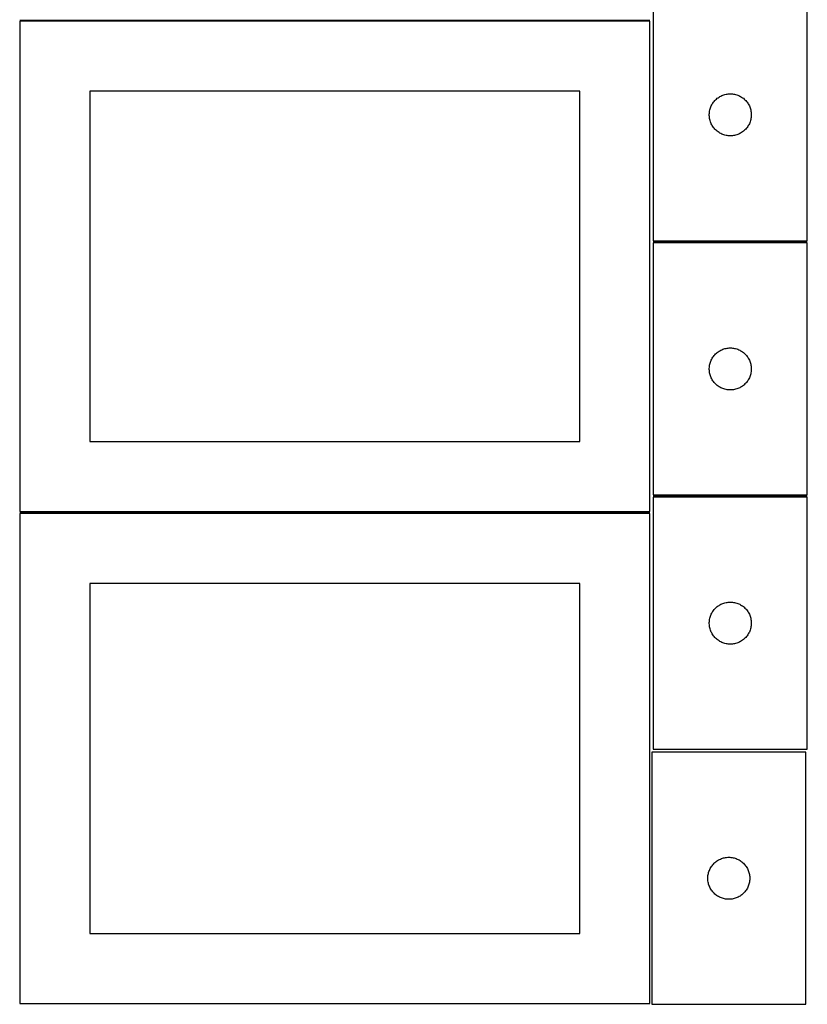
# Model space of a CAD drawing. Header units: millimetres. Extents: x 7 to 1493, y 7 to 2993.
# Tile 2 of 15: x 910 to 1472, y 7 to 710. Entities that reach past the tile are written whole.
import ezdxf

# ---------------------------------------------------------------- set-up
doc = ezdxf.new("R2010")
doc.units = ezdxf.units.MM
doc.layers.add('COMMON', color=5, linetype='CONTINUOUS', true_color=0x0000ff)
doc.layers.add('CUT', color=7, linetype='CONTINUOUS', true_color=0x000000)

msp = doc.modelspace()

# ---------------------------------------------------------------- linework, layer by layer
at = {"layer": 'COMMON'}
for p, q in [((909.549609, 709.291069), (1359.549609, 709.291069)), ((1472.153491, 551.000458), (1362.153491, 551.000458)), ((1472.153491, 369.500457), (1362.153491, 369.500457)), ((1359.549609, 357.791069), (909.549609, 357.791069))]:
    msp.add_line(p, q, dxfattribs=at)
at = {"layer": 'CUT'}
for p, q in [((1362.153491, 731.750458), (1362.153491, 551.750458)), ((1472.153491, 551.750458), (1472.153491, 731.750458)), ((1359.549609, 708.541069), (909.549609, 708.541069)), ((909.549609, 708.541069), (909.549609, 358.541069)), ((1359.549609, 358.541069), (1359.549609, 708.541069)), ((1309.549609, 658.541069), (959.549609, 658.541069)), ((959.549609, 658.541069), (959.549609, 408.541069)), ((1309.549609, 408.541069), (1309.549609, 658.541069)), ((1407.844349, 653.512255), (1408.462174, 653.975883)), ((1408.462174, 653.975883), (1409.103048, 654.407092)), ((1409.103048, 654.407092), (1409.76527, 654.804737)), ((1409.76527, 654.804737), (1410.447084, 655.167764)), ((1410.447084, 655.167764), (1411.146682, 655.495212)), ((1411.146682, 655.495212), (1411.86221, 655.78621)), ((1411.86221, 655.78621), (1412.591768, 656.039989)), ((1412.591768, 656.039989), (1413.333424, 656.255874)), ((1413.333424, 656.255874), (1414.08521, 656.433293)), ((1414.08521, 656.433293), (1414.845132, 656.571777)), ((1414.845132, 656.571777), (1415.611176, 656.670956)), ((1415.611176, 656.670956), (1416.38131, 656.73057)), ((1416.38131, 656.73057), (1417.153491, 656.750458)), ((1417.153491, 656.750458), (1417.925672, 656.73057)), ((1417.925672, 656.73057), (1418.695806, 656.670956)), ((1418.695806, 656.670956), (1419.461849, 656.571777)), ((1419.461849, 656.571777), (1420.221772, 656.433293)), ((1420.221772, 656.433293), (1420.973558, 656.255874)), ((1420.973558, 656.255874), (1421.715213, 656.039989)), ((1421.715213, 656.039989), (1422.444772, 655.78621)), ((1422.444772, 655.78621), (1423.160299, 655.495212)), ((1423.160299, 655.495212), (1423.859898, 655.167764)), ((1423.859898, 655.167764), (1424.541712, 654.804737)), ((1424.541712, 654.804737), (1425.203934, 654.407092)), ((1425.203934, 654.407092), (1425.844807, 653.975883)), ((1425.844807, 653.975883), (1426.462633, 653.512255)), ((1402.986152, 646.678594), (1403.258631, 647.401377)), ((1403.258631, 647.401377), (1403.567957, 648.109174)), ((1403.567957, 648.109174), (1403.913309, 648.800109)), ((1403.913309, 648.800109), (1404.293771, 649.47235)), ((1404.293771, 649.47235), (1404.708336, 650.124114)), ((1404.708336, 650.124114), (1405.155902, 650.753672)), ((1405.155902, 650.753672), (1405.635284, 651.359356)), ((1405.635284, 651.359356), (1406.14521, 651.939558)), ((1406.14521, 651.939558), (1406.684329, 652.492741)), ((1406.684329, 652.492741), (1407.251209, 653.017437)), ((1407.251209, 653.017437), (1407.844349, 653.512255)), ((1426.462633, 653.512255), (1427.055773, 653.017437)), ((1427.055773, 653.017437), (1427.622653, 652.492741)), ((1427.622653, 652.492741), (1428.161771, 651.939558)), ((1428.161771, 651.939558), (1428.671698, 651.359356)), ((1428.671698, 651.359356), (1429.15108, 650.753672)), ((1429.15108, 650.753672), (1429.598646, 650.124114)), ((1429.598646, 650.124114), (1430.01321, 649.47235)), ((1430.01321, 649.47235), (1430.393673, 648.800109)), ((1430.393673, 648.800109), (1430.739025, 648.109174)), ((1430.739025, 648.109174), (1431.04835, 647.401377)), ((1431.04835, 647.401377), (1431.320829, 646.678594)), ((1402.158464, 642.136677), (1402.198228, 642.90809)), ((1402.158464, 641.364239), (1402.158464, 642.136677)), ((1402.198228, 640.592826), (1402.158464, 641.364239)), ((1402.198228, 642.90809), (1402.277651, 643.676433)), ((1402.277651, 639.824483), (1402.198228, 640.592826)), ((1402.277651, 643.676433), (1402.396522, 644.43967)), ((1402.396522, 644.43967), (1402.554525, 645.195774)), ((1402.554525, 645.195774), (1402.751243, 645.942743)), ((1402.751243, 645.942743), (1402.986152, 646.678594)), ((1431.320829, 646.678594), (1431.555739, 645.942743)), ((1431.555739, 645.942743), (1431.752456, 645.195774)), ((1431.752456, 645.195774), (1431.91046, 644.43967)), ((1431.91046, 644.43967), (1432.029331, 643.676433)), ((1432.029331, 643.676433), (1432.108754, 642.90809)), ((1432.108754, 640.592826), (1432.029331, 639.824483)), ((1432.108754, 642.90809), (1432.148518, 642.136677)), ((1432.148518, 641.364239), (1432.108754, 640.592826)), ((1432.148518, 642.136677), (1432.148518, 641.364239)), ((1402.396522, 639.061247), (1402.277651, 639.824483)), ((1402.554525, 638.305142), (1402.396522, 639.061247)), ((1402.751243, 637.558174), (1402.554525, 638.305142)), ((1402.986152, 636.822322), (1402.751243, 637.558174)), ((1403.258631, 636.09954), (1402.986152, 636.822322)), ((1403.567957, 635.391742), (1403.258631, 636.09954)), ((1403.913309, 634.700807), (1403.567957, 635.391742)), ((1404.293771, 634.028566), (1403.913309, 634.700807)), ((1404.708336, 633.376802), (1404.293771, 634.028566)), ((1405.155902, 632.747244), (1404.708336, 633.376802)), ((1429.598646, 633.376802), (1429.15108, 632.747244)), ((1430.01321, 634.028566), (1429.598646, 633.376802)), ((1430.393673, 634.700807), (1430.01321, 634.028566)), ((1430.739025, 635.391742), (1430.393673, 634.700807)), ((1431.04835, 636.09954), (1430.739025, 635.391742)), ((1431.320829, 636.822322), (1431.04835, 636.09954)), ((1431.555739, 637.558174), (1431.320829, 636.822322)), ((1431.752456, 638.305142), (1431.555739, 637.558174)), ((1431.91046, 639.061247), (1431.752456, 638.305142)), ((1432.029331, 639.824483), (1431.91046, 639.061247)), ((1405.635284, 632.14156), (1405.155902, 632.747244)), ((1406.14521, 631.561358), (1405.635284, 632.14156)), ((1406.684329, 631.008175), (1406.14521, 631.561358)), ((1407.251209, 630.483479), (1406.684329, 631.008175)), ((1407.844349, 629.988661), (1407.251209, 630.483479)), ((1408.462174, 629.525033), (1407.844349, 629.988661)), ((1409.103048, 629.093825), (1408.462174, 629.525033)), ((1409.76527, 628.69618), (1409.103048, 629.093825)), ((1410.447084, 628.333152), (1409.76527, 628.69618)), ((1411.146682, 628.005705), (1410.447084, 628.333152)), ((1411.86221, 627.714706), (1411.146682, 628.005705)), ((1412.591768, 627.460927), (1411.86221, 627.714706)), ((1413.333424, 627.245042), (1412.591768, 627.460927)), ((1414.08521, 627.067623), (1413.333424, 627.245042)), ((1414.845132, 626.92914), (1414.08521, 627.067623)), ((1415.611176, 626.82996), (1414.845132, 626.92914)), ((1416.38131, 626.770347), (1415.611176, 626.82996)), ((1417.153491, 626.750458), (1416.38131, 626.770347)), ((1417.925672, 626.770347), (1417.153491, 626.750458)), ((1418.695806, 626.82996), (1417.925672, 626.770347)), ((1419.461849, 626.92914), (1418.695806, 626.82996)), ((1420.221772, 627.067623), (1419.461849, 626.92914)), ((1420.973558, 627.245042), (1420.221772, 627.067623)), ((1421.715213, 627.460927), (1420.973558, 627.245042)), ((1422.444772, 627.714706), (1421.715213, 627.460927)), ((1423.160299, 628.005705), (1422.444772, 627.714706)), ((1423.859898, 628.333152), (1423.160299, 628.005705)), ((1424.541712, 628.69618), (1423.859898, 628.333152)), ((1425.203934, 629.093825), (1424.541712, 628.69618)), ((1425.844807, 629.525033), (1425.203934, 629.093825)), ((1426.462633, 629.988661), (1425.844807, 629.525033)), ((1427.055773, 630.483479), (1426.462633, 629.988661)), ((1427.622653, 631.008175), (1427.055773, 630.483479)), ((1428.161771, 631.561358), (1427.622653, 631.008175)), ((1428.671698, 632.14156), (1428.161771, 631.561358)), ((1429.15108, 632.747244), (1428.671698, 632.14156)), ((1362.153491, 551.750458), (1472.153491, 551.750458)), ((1472.153491, 550.250457), (1362.153491, 550.250457)), ((1362.153491, 550.250457), (1362.153491, 370.250457)), ((1472.153491, 370.250457), (1472.153491, 550.250457)), ((1406.684329, 470.99274), (1407.251209, 471.517436)), ((1407.251209, 471.517436), (1407.844349, 472.012254)), ((1407.844349, 472.012254), (1408.462174, 472.475882)), ((1408.462174, 472.475882), (1409.103048, 472.907091)), ((1409.103048, 472.907091), (1409.76527, 473.304736)), ((1409.76527, 473.304736), (1410.447084, 473.667763)), ((1410.447084, 473.667763), (1411.146682, 473.995211)), ((1411.146682, 473.995211), (1411.86221, 474.286209)), ((1411.86221, 474.286209), (1412.591768, 474.539988)), ((1412.591768, 474.539988), (1413.333424, 474.755873)), ((1413.333424, 474.755873), (1414.08521, 474.933292)), ((1414.08521, 474.933292), (1414.845132, 475.071776)), ((1414.845132, 475.071776), (1415.611176, 475.170955)), ((1415.611176, 475.170955), (1416.38131, 475.230569)), ((1416.38131, 475.230569), (1417.153491, 475.250457)), ((1417.153491, 475.250457), (1417.925672, 475.230569)), ((1417.925672, 475.230569), (1418.695806, 475.170955)), ((1418.695806, 475.170955), (1419.461849, 475.071776)), ((1419.461849, 475.071776), (1420.221772, 474.933292)), ((1420.221772, 474.933292), (1420.973558, 474.755873)), ((1420.973558, 474.755873), (1421.715213, 474.539988)), ((1421.715213, 474.539988), (1422.444772, 474.286209)), ((1422.444772, 474.286209), (1423.160299, 473.995211)), ((1423.160299, 473.995211), (1423.859898, 473.667763)), ((1423.859898, 473.667763), (1424.541712, 473.304736)), ((1424.541712, 473.304736), (1425.203934, 472.907091)), ((1425.203934, 472.907091), (1425.844807, 472.475882)), ((1425.844807, 472.475882), (1426.462633, 472.012254)), ((1426.462633, 472.012254), (1427.055773, 471.517436)), ((1427.055773, 471.517436), (1427.622653, 470.99274)), ((1402.554525, 463.695773), (1402.751243, 464.442742)), ((1402.751243, 464.442742), (1402.986152, 465.178593)), ((1402.986152, 465.178593), (1403.258631, 465.901376)), ((1403.258631, 465.901376), (1403.567957, 466.609173)), ((1403.567957, 466.609173), (1403.913309, 467.300108)), ((1403.913309, 467.300108), (1404.293771, 467.972349)), ((1404.293771, 467.972349), (1404.708336, 468.624113)), ((1404.708336, 468.624113), (1405.155902, 469.253671)), ((1405.155902, 469.253671), (1405.635284, 469.859355)), ((1405.635284, 469.859355), (1406.14521, 470.439557)), ((1406.14521, 470.439557), (1406.684329, 470.99274)), ((1427.622653, 470.99274), (1428.161771, 470.439557)), ((1428.161771, 470.439557), (1428.671698, 469.859355)), ((1428.671698, 469.859355), (1429.15108, 469.253671)), ((1429.15108, 469.253671), (1429.598646, 468.624113)), ((1429.598646, 468.624113), (1430.01321, 467.972349)), ((1430.01321, 467.972349), (1430.393673, 467.300108)), ((1430.393673, 467.300108), (1430.739025, 466.609173)), ((1430.739025, 466.609173), (1431.04835, 465.901376)), ((1431.04835, 465.901376), (1431.320829, 465.178593)), ((1431.320829, 465.178593), (1431.555739, 464.442742)), ((1431.555739, 464.442742), (1431.752456, 463.695773)), ((1402.158464, 460.636676), (1402.198228, 461.408089)), ((1402.158464, 459.864238), (1402.158464, 460.636676)), ((1402.198228, 459.092825), (1402.158464, 459.864238)), ((1402.198228, 461.408089), (1402.277651, 462.176432)), ((1402.277651, 458.324482), (1402.198228, 459.092825)), ((1402.277651, 462.176432), (1402.396522, 462.939669)), ((1402.396522, 457.561246), (1402.277651, 458.324482)), ((1402.396522, 462.939669), (1402.554525, 463.695773)), ((1402.554525, 456.805141), (1402.396522, 457.561246)), ((1431.752456, 463.695773), (1431.91046, 462.939669)), ((1431.91046, 457.561246), (1431.752456, 456.805141)), ((1431.91046, 462.939669), (1432.029331, 462.176432)), ((1432.029331, 458.324482), (1431.91046, 457.561246)), ((1432.029331, 462.176432), (1432.108754, 461.408089)), ((1432.108754, 459.092825), (1432.029331, 458.324482)), ((1432.108754, 461.408089), (1432.148518, 460.636676)), ((1432.148518, 459.864238), (1432.108754, 459.092825)), ((1432.148518, 460.636676), (1432.148518, 459.864238)), ((1402.751243, 456.058173), (1402.554525, 456.805141)), ((1402.986152, 455.322321), (1402.751243, 456.058173)), ((1403.258631, 454.599539), (1402.986152, 455.322321)), ((1403.567957, 453.891741), (1403.258631, 454.599539)), ((1403.913309, 453.200806), (1403.567957, 453.891741)), ((1404.293771, 452.528565), (1403.913309, 453.200806)), ((1404.708336, 451.876801), (1404.293771, 452.528565)), ((1405.155902, 451.247243), (1404.708336, 451.876801)), ((1405.635284, 450.641559), (1405.155902, 451.247243)), ((1406.14521, 450.061357), (1405.635284, 450.641559)), ((1406.684329, 449.508174), (1406.14521, 450.061357)), ((1428.161771, 450.061357), (1427.622653, 449.508174)), ((1428.671698, 450.641559), (1428.161771, 450.061357)), ((1429.15108, 451.247243), (1428.671698, 450.641559)), ((1429.598646, 451.876801), (1429.15108, 451.247243)), ((1430.01321, 452.528565), (1429.598646, 451.876801)), ((1430.393673, 453.200806), (1430.01321, 452.528565)), ((1430.739025, 453.891741), (1430.393673, 453.200806)), ((1431.04835, 454.599539), (1430.739025, 453.891741)), ((1431.320829, 455.322321), (1431.04835, 454.599539)), ((1431.555739, 456.058173), (1431.320829, 455.322321)), ((1431.752456, 456.805141), (1431.555739, 456.058173)), ((1407.251209, 448.983478), (1406.684329, 449.508174)), ((1407.844349, 448.48866), (1407.251209, 448.983478)), ((1408.462174, 448.025032), (1407.844349, 448.48866)), ((1409.103048, 447.593824), (1408.462174, 448.025032)), ((1409.76527, 447.196179), (1409.103048, 447.593824)), ((1410.447084, 446.833151), (1409.76527, 447.196179)), ((1411.146682, 446.505704), (1410.447084, 446.833151)), ((1411.86221, 446.214705), (1411.146682, 446.505704)), ((1412.591768, 445.960926), (1411.86221, 446.214705)), ((1413.333424, 445.745041), (1412.591768, 445.960926)), ((1414.08521, 445.567622), (1413.333424, 445.745041)), ((1414.845132, 445.429139), (1414.08521, 445.567622)), ((1415.611176, 445.329959), (1414.845132, 445.429139)), ((1416.38131, 445.270346), (1415.611176, 445.329959)), ((1417.153491, 445.250457), (1416.38131, 445.270346)), ((1417.925672, 445.270346), (1417.153491, 445.250457)), ((1418.695806, 445.329959), (1417.925672, 445.270346)), ((1419.461849, 445.429139), (1418.695806, 445.329959)), ((1420.221772, 445.567622), (1419.461849, 445.429139)), ((1420.973558, 445.745041), (1420.221772, 445.567622)), ((1421.715213, 445.960926), (1420.973558, 445.745041)), ((1422.444772, 446.214705), (1421.715213, 445.960926)), ((1423.160299, 446.505704), (1422.444772, 446.214705)), ((1423.859898, 446.833151), (1423.160299, 446.505704)), ((1424.541712, 447.196179), (1423.859898, 446.833151)), ((1425.203934, 447.593824), (1424.541712, 447.196179)), ((1425.844807, 448.025032), (1425.203934, 447.593824)), ((1426.462633, 448.48866), (1425.844807, 448.025032)), ((1427.055773, 448.983478), (1426.462633, 448.48866)), ((1427.622653, 449.508174), (1427.055773, 448.983478)), ((959.549609, 408.541069), (1309.549609, 408.541069)), ((1362.153491, 370.250457), (1472.153491, 370.250457)), ((1472.153491, 368.750456), (1362.153491, 368.750456)), ((1362.153491, 368.750456), (1362.153491, 188.750456)), ((1472.153491, 188.750456), (1472.153491, 368.750456)), ((909.549609, 358.541069), (1359.549609, 358.541069)), ((1359.549609, 357.041068), (909.549609, 357.041068)), ((909.549609, 357.041068), (909.549609, 7.041068)), ((1359.549609, 7.041068), (1359.549609, 357.041068)), ((1309.549609, 307.041068), (959.549609, 307.041068)), ((959.549609, 307.041068), (959.549609, 57.041068)), ((1309.549609, 57.041068), (1309.549609, 307.041068)), ((1405.155902, 287.75367), (1405.635284, 288.359354)), ((1405.635284, 288.359354), (1406.14521, 288.939556)), ((1406.14521, 288.939556), (1406.684329, 289.492739)), ((1406.684329, 289.492739), (1407.251209, 290.017435)), ((1407.251209, 290.017435), (1407.844349, 290.512253)), ((1407.844349, 290.512253), (1408.462174, 290.975881)), ((1408.462174, 290.975881), (1409.103048, 291.40709)), ((1409.103048, 291.40709), (1409.76527, 291.804735)), ((1409.76527, 291.804735), (1410.447084, 292.167762)), ((1410.447084, 292.167762), (1411.146682, 292.49521)), ((1411.146682, 292.49521), (1411.86221, 292.786208)), ((1411.86221, 292.786208), (1412.591768, 293.039987)), ((1412.591768, 293.039987), (1413.333424, 293.255872)), ((1413.333424, 293.255872), (1414.08521, 293.433291)), ((1414.08521, 293.433291), (1414.845132, 293.571775)), ((1414.845132, 293.571775), (1415.611176, 293.670954)), ((1415.611176, 293.670954), (1416.38131, 293.730568)), ((1416.38131, 293.730568), (1417.153491, 293.750456)), ((1417.153491, 293.750456), (1417.925672, 293.730568)), ((1417.925672, 293.730568), (1418.695806, 293.670954)), ((1418.695806, 293.670954), (1419.461849, 293.571775)), ((1419.461849, 293.571775), (1420.221772, 293.433291)), ((1420.221772, 293.433291), (1420.973558, 293.255872)), ((1420.973558, 293.255872), (1421.715213, 293.039987)), ((1421.715213, 293.039987), (1422.444772, 292.786208)), ((1422.444772, 292.786208), (1423.160299, 292.49521)), ((1423.160299, 292.49521), (1423.859898, 292.167762)), ((1423.859898, 292.167762), (1424.541712, 291.804735)), ((1424.541712, 291.804735), (1425.203934, 291.40709)), ((1425.203934, 291.40709), (1425.844807, 290.975881)), ((1425.844807, 290.975881), (1426.462633, 290.512253)), ((1426.462633, 290.512253), (1427.055773, 290.017435)), ((1427.055773, 290.017435), (1427.622653, 289.492739)), ((1427.622653, 289.492739), (1428.161771, 288.939556)), ((1428.161771, 288.939556), (1428.671698, 288.359354)), ((1428.671698, 288.359354), (1429.15108, 287.75367)), ((1402.277651, 280.676431), (1402.396522, 281.439668)), ((1402.396522, 281.439668), (1402.554525, 282.195772)), ((1402.554525, 282.195772), (1402.751243, 282.942741)), ((1402.751243, 282.942741), (1402.986152, 283.678592)), ((1402.986152, 283.678592), (1403.258631, 284.401375)), ((1403.258631, 284.401375), (1403.567957, 285.109172)), ((1403.567957, 285.109172), (1403.913309, 285.800107)), ((1403.913309, 285.800107), (1404.293771, 286.472348)), ((1404.293771, 286.472348), (1404.708336, 287.124112)), ((1404.708336, 287.124112), (1405.155902, 287.75367)), ((1429.15108, 287.75367), (1429.598646, 287.124112)), ((1429.598646, 287.124112), (1430.01321, 286.472348)), ((1430.01321, 286.472348), (1430.393673, 285.800107)), ((1430.393673, 285.800107), (1430.739025, 285.109172)), ((1430.739025, 285.109172), (1431.04835, 284.401375)), ((1431.04835, 284.401375), (1431.320829, 283.678592)), ((1431.320829, 283.678592), (1431.555739, 282.942741)), ((1431.555739, 282.942741), (1431.752456, 282.195772)), ((1431.752456, 282.195772), (1431.91046, 281.439668)), ((1431.91046, 281.439668), (1432.029331, 280.676431)), ((1402.158464, 279.136675), (1402.198228, 279.908088)), ((1402.158464, 278.364237), (1402.158464, 279.136675)), ((1402.198228, 277.592824), (1402.158464, 278.364237)), ((1402.198228, 279.908088), (1402.277651, 280.676431)), ((1402.277651, 276.824481), (1402.198228, 277.592824)), ((1402.396522, 276.061245), (1402.277651, 276.824481)), ((1402.554525, 275.30514), (1402.396522, 276.061245)), ((1402.751243, 274.558172), (1402.554525, 275.30514)), ((1402.986152, 273.82232), (1402.751243, 274.558172)), ((1431.555739, 274.558172), (1431.320829, 273.82232)), ((1431.752456, 275.30514), (1431.555739, 274.558172)), ((1431.91046, 276.061245), (1431.752456, 275.30514)), ((1432.029331, 276.824481), (1431.91046, 276.061245)), ((1432.029331, 280.676431), (1432.108754, 279.908088)), ((1432.108754, 277.592824), (1432.029331, 276.824481)), ((1432.108754, 279.908088), (1432.148518, 279.136675)), ((1432.148518, 278.364237), (1432.108754, 277.592824)), ((1432.148518, 279.136675), (1432.148518, 278.364237)), ((1403.258631, 273.099538), (1402.986152, 273.82232)), ((1403.567957, 272.39174), (1403.258631, 273.099538)), ((1403.913309, 271.700805), (1403.567957, 272.39174)), ((1404.293771, 271.028564), (1403.913309, 271.700805)), ((1404.708336, 270.3768), (1404.293771, 271.028564)), ((1405.155902, 269.747242), (1404.708336, 270.3768)), ((1405.635284, 269.141558), (1405.155902, 269.747242)), ((1406.14521, 268.561356), (1405.635284, 269.141558)), ((1406.684329, 268.008173), (1406.14521, 268.561356)), ((1407.251209, 267.483477), (1406.684329, 268.008173)), ((1407.844349, 266.988659), (1407.251209, 267.483477)), ((1427.055773, 267.483477), (1426.462633, 266.988659)), ((1427.622653, 268.008173), (1427.055773, 267.483477)), ((1428.161771, 268.561356), (1427.622653, 268.008173)), ((1428.671698, 269.141558), (1428.161771, 268.561356)), ((1429.15108, 269.747242), (1428.671698, 269.141558)), ((1429.598646, 270.3768), (1429.15108, 269.747242)), ((1430.01321, 271.028564), (1429.598646, 270.3768)), ((1430.393673, 271.700805), (1430.01321, 271.028564)), ((1430.739025, 272.39174), (1430.393673, 271.700805)), ((1431.04835, 273.099538), (1430.739025, 272.39174)), ((1431.320829, 273.82232), (1431.04835, 273.099538)), ((1408.462174, 266.525031), (1407.844349, 266.988659)), ((1409.103048, 266.093823), (1408.462174, 266.525031)), ((1409.76527, 265.696178), (1409.103048, 266.093823)), ((1410.447084, 265.33315), (1409.76527, 265.696178)), ((1411.146682, 265.005703), (1410.447084, 265.33315)), ((1411.86221, 264.714704), (1411.146682, 265.005703)), ((1412.591768, 264.460925), (1411.86221, 264.714704)), ((1413.333424, 264.24504), (1412.591768, 264.460925)), ((1414.08521, 264.067621), (1413.333424, 264.24504)), ((1414.845132, 263.929138), (1414.08521, 264.067621)), ((1415.611176, 263.829958), (1414.845132, 263.929138)), ((1416.38131, 263.770345), (1415.611176, 263.829958)), ((1417.153491, 263.750456), (1416.38131, 263.770345)), ((1417.925672, 263.770345), (1417.153491, 263.750456)), ((1418.695806, 263.829958), (1417.925672, 263.770345)), ((1419.461849, 263.929138), (1418.695806, 263.829958)), ((1420.221772, 264.067621), (1419.461849, 263.929138)), ((1420.973558, 264.24504), (1420.221772, 264.067621)), ((1421.715213, 264.460925), (1420.973558, 264.24504)), ((1422.444772, 264.714704), (1421.715213, 264.460925)), ((1423.160299, 265.005703), (1422.444772, 264.714704)), ((1423.859898, 265.33315), (1423.160299, 265.005703)), ((1424.541712, 265.696178), (1423.859898, 265.33315)), ((1425.203934, 266.093823), (1424.541712, 265.696178)), ((1425.844807, 266.525031), (1425.203934, 266.093823)), ((1426.462633, 266.988659), (1425.844807, 266.525031)), ((1471.074237, 186.524781), (1361.074237, 186.524781)), ((1361.074237, 186.524781), (1361.074237, 6.524781)), ((1362.153491, 188.750456), (1472.153491, 188.750456)), ((1471.074237, 6.524781), (1471.074237, 186.524781)), ((1403.629081, 104.898437), (1404.076648, 105.527995)), ((1404.076648, 105.527995), (1404.55603, 106.133678)), ((1404.55603, 106.133678), (1405.065956, 106.713881)), ((1405.065956, 106.713881), (1405.605074, 107.267064)), ((1405.605074, 107.267064), (1406.171955, 107.79176)), ((1406.171955, 107.79176), (1406.765094, 108.286578)), ((1406.765094, 108.286578), (1407.38292, 108.750206)), ((1407.38292, 108.750206), (1408.023794, 109.181414)), ((1408.023794, 109.181414), (1408.686016, 109.579059)), ((1408.686016, 109.579059), (1409.36783, 109.942087)), ((1409.36783, 109.942087), (1410.067428, 110.269534)), ((1410.067428, 110.269534), (1410.782955, 110.560533)), ((1410.782955, 110.560533), (1411.512514, 110.814311)), ((1411.512514, 110.814311), (1412.25417, 111.030197)), ((1412.25417, 111.030197), (1413.005956, 111.207616)), ((1413.005956, 111.207616), (1413.765878, 111.346099)), ((1413.765878, 111.346099), (1414.531922, 111.445279)), ((1414.531922, 111.445279), (1415.302055, 111.504892)), ((1415.302055, 111.504892), (1416.074237, 111.524781)), ((1416.074237, 111.524781), (1416.846418, 111.504892)), ((1416.846418, 111.504892), (1417.616552, 111.445279)), ((1417.616552, 111.445279), (1418.382595, 111.346099)), ((1418.382595, 111.346099), (1419.142518, 111.207616)), ((1419.142518, 111.207616), (1419.894303, 111.030197)), ((1419.894303, 111.030197), (1420.635959, 110.814311)), ((1420.635959, 110.814311), (1421.365518, 110.560533)), ((1421.365518, 110.560533), (1422.081045, 110.269534)), ((1422.081045, 110.269534), (1422.780644, 109.942087)), ((1422.780644, 109.942087), (1423.462458, 109.579059)), ((1423.462458, 109.579059), (1424.12468, 109.181414)), ((1424.12468, 109.181414), (1424.765553, 108.750206)), ((1424.765553, 108.750206), (1425.383379, 108.286578)), ((1425.383379, 108.286578), (1425.976518, 107.79176)), ((1425.976518, 107.79176), (1426.543399, 107.267064)), ((1426.543399, 107.267064), (1427.082517, 106.713881)), ((1427.082517, 106.713881), (1427.592443, 106.133678)), ((1427.592443, 106.133678), (1428.071825, 105.527995)), ((1428.071825, 105.527995), (1428.519392, 104.898437)), ((1401.118974, 97.682413), (1401.198397, 98.450756)), ((1401.198397, 98.450756), (1401.317267, 99.213992)), ((1401.317267, 99.213992), (1401.475271, 99.970097)), ((1401.475271, 99.970097), (1401.671989, 100.717065)), ((1401.671989, 100.717065), (1401.906898, 101.452916)), ((1401.906898, 101.452916), (1402.179377, 102.175699)), ((1402.179377, 102.175699), (1402.488703, 102.883497)), ((1402.488703, 102.883497), (1402.834055, 103.574432)), ((1402.834055, 103.574432), (1403.214517, 104.246673)), ((1403.214517, 104.246673), (1403.629081, 104.898437)), ((1428.519392, 104.898437), (1428.933956, 104.246673)), ((1428.933956, 104.246673), (1429.314419, 103.574432)), ((1429.314419, 103.574432), (1429.659771, 102.883497)), ((1429.659771, 102.883497), (1429.969096, 102.175699)), ((1429.969096, 102.175699), (1430.241575, 101.452916)), ((1430.241575, 101.452916), (1430.476485, 100.717065)), ((1430.476485, 100.717065), (1430.673202, 99.970097)), ((1430.673202, 99.970097), (1430.831206, 99.213992)), ((1430.831206, 99.213992), (1430.950077, 98.450756)), ((1430.950077, 98.450756), (1431.0295, 97.682413)), ((1401.07921, 96.910999), (1401.118974, 97.682413)), ((1401.07921, 96.138562), (1401.07921, 96.910999)), ((1401.118974, 95.367149), (1401.07921, 96.138562)), ((1401.198397, 94.598805), (1401.118974, 95.367149)), ((1401.317267, 93.835569), (1401.198397, 94.598805)), ((1401.475271, 93.079465), (1401.317267, 93.835569)), ((1401.671989, 92.332496), (1401.475271, 93.079465)), ((1401.906898, 91.596645), (1401.671989, 92.332496)), ((1402.179377, 90.873862), (1401.906898, 91.596645)), ((1430.241575, 91.596645), (1429.969096, 90.873862)), ((1430.476485, 92.332496), (1430.241575, 91.596645)), ((1430.673202, 93.079465), (1430.476485, 92.332496)), ((1430.831206, 93.835569), (1430.673202, 93.079465)), ((1430.950077, 94.598805), (1430.831206, 93.835569)), ((1431.0295, 95.367149), (1430.950077, 94.598805)), ((1431.0295, 97.682413), (1431.069264, 96.910999)), ((1431.069264, 96.138562), (1431.0295, 95.367149)), ((1431.069264, 96.910999), (1431.069264, 96.138562)), ((1402.488703, 90.166065), (1402.179377, 90.873862)), ((1402.834055, 89.47513), (1402.488703, 90.166065)), ((1403.214517, 88.802889), (1402.834055, 89.47513)), ((1403.629081, 88.151125), (1403.214517, 88.802889)), ((1404.076648, 87.521566), (1403.629081, 88.151125)), ((1404.55603, 86.915883), (1404.076648, 87.521566)), ((1405.065956, 86.335681), (1404.55603, 86.915883)), ((1405.605074, 85.782498), (1405.065956, 86.335681)), ((1406.171955, 85.257802), (1405.605074, 85.782498)), ((1406.765094, 84.762984), (1406.171955, 85.257802)), ((1407.38292, 84.299356), (1406.765094, 84.762984)), ((1425.383379, 84.762984), (1424.765553, 84.299356)), ((1425.976518, 85.257802), (1425.383379, 84.762984)), ((1426.543399, 85.782498), (1425.976518, 85.257802)), ((1427.082517, 86.335681), (1426.543399, 85.782498)), ((1427.592443, 86.915883), (1427.082517, 86.335681)), ((1428.071825, 87.521566), (1427.592443, 86.915883)), ((1428.519392, 88.151125), (1428.071825, 87.521566)), ((1428.933956, 88.802889), (1428.519392, 88.151125)), ((1429.314419, 89.47513), (1428.933956, 88.802889)), ((1429.659771, 90.166065), (1429.314419, 89.47513)), ((1429.969096, 90.873862), (1429.659771, 90.166065)), ((1408.023794, 83.868147), (1407.38292, 84.299356)), ((1408.686016, 83.470502), (1408.023794, 83.868147)), ((1409.36783, 83.107474), (1408.686016, 83.470502)), ((1410.067428, 82.780027), (1409.36783, 83.107474)), ((1410.782955, 82.489028), (1410.067428, 82.780027)), ((1411.512514, 82.23525), (1410.782955, 82.489028)), ((1412.25417, 82.019365), (1411.512514, 82.23525)), ((1413.005956, 81.841945), (1412.25417, 82.019365)), ((1413.765878, 81.703462), (1413.005956, 81.841945)), ((1414.531922, 81.604283), (1413.765878, 81.703462)), ((1415.302055, 81.544669), (1414.531922, 81.604283)), ((1416.074237, 81.524781), (1415.302055, 81.544669)), ((1416.846418, 81.544669), (1416.074237, 81.524781)), ((1417.616552, 81.604283), (1416.846418, 81.544669)), ((1418.382595, 81.703462), (1417.616552, 81.604283)), ((1419.142518, 81.841945), (1418.382595, 81.703462)), ((1419.894303, 82.019365), (1419.142518, 81.841945)), ((1420.635959, 82.23525), (1419.894303, 82.019365)), ((1421.365518, 82.489028), (1420.635959, 82.23525)), ((1422.081045, 82.780027), (1421.365518, 82.489028)), ((1422.780644, 83.107474), (1422.081045, 82.780027)), ((1423.462458, 83.470502), (1422.780644, 83.107474)), ((1424.12468, 83.868147), (1423.462458, 83.470502)), ((1424.765553, 84.299356), (1424.12468, 83.868147)), ((959.549609, 57.041068), (1309.549609, 57.041068)), ((909.549609, 7.041068), (1359.549609, 7.041068)), ((1361.074237, 6.524781), (1471.074237, 6.524781))]:
    msp.add_line(p, q, dxfattribs=at)

doc.saveas('drawing.dxf')
